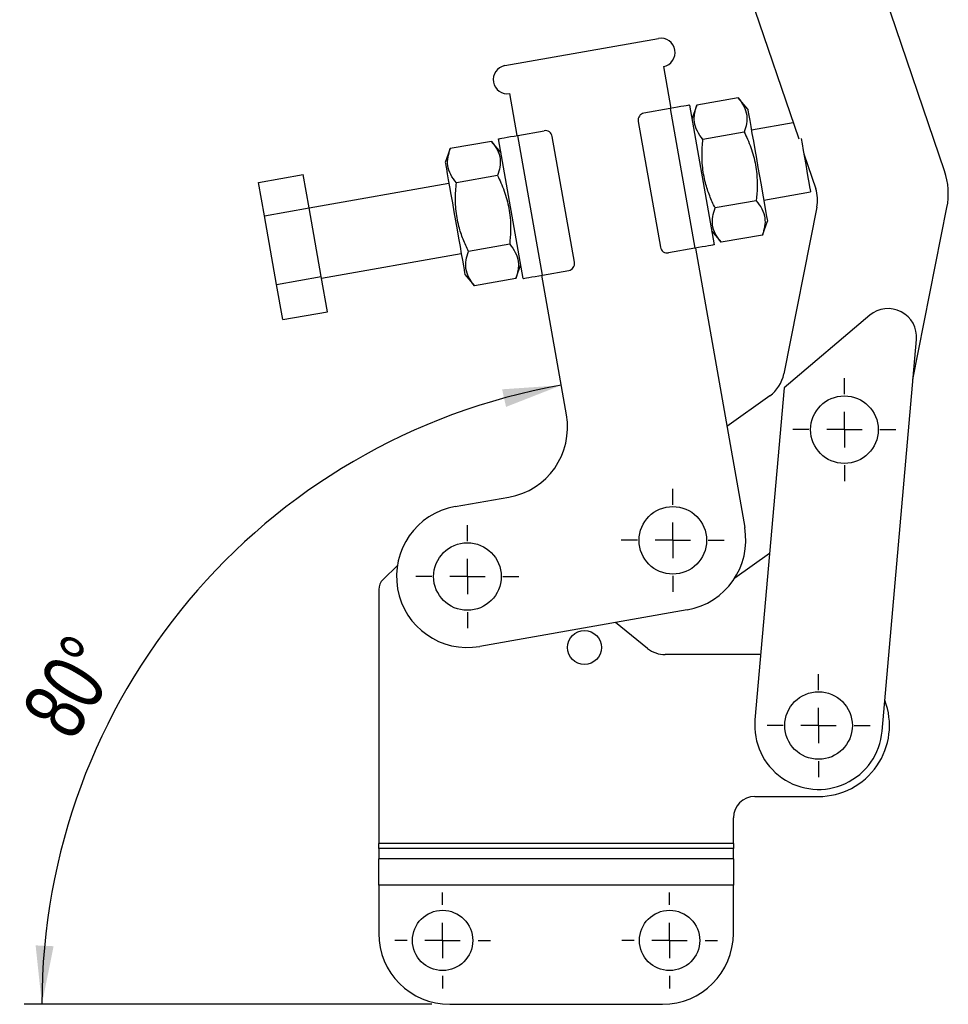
# Model space of a CAD drawing. Extents: x 31 to 353, y 15 to 293.
# Tile 4 of 16: x 197 to 249, y 44 to 99. Entities that reach past the tile are written whole.
import ezdxf

# ---------------------------------------------------------------- set-up
doc = ezdxf.new("R2010")
doc.units = 0
doc.layers.get('0').update_dxf_attribs({"linetype": 'CONTINUOUS'})
doc.styles.add('SLDTEXTSTYLE0', font='TXT', dxfattribs={"width": 0.75})
doc.dimstyles.new('SLDDIMSTYLE5', dxfattribs={"dimtxt": 3.5, "dimasz": 3.302, "dimexe": 0, "dimexo": 0.0625, "dimgap": 0.875, "dimtad": 1, "dimdec": 4, "dimlfac": 2.5, "dimzin": 12, "dimtxsty": 'SLDTEXTSTYLE0', "dimsah": 1, "dimcen": 0.09, "dimazin": 3, "dimtfac": 1, "dimtofl": 0, "dimtmove": 0, "dimatfit": 3, "dimtolj": 1, "dimtzin": 12})

# ---------------------------------------------------------------- blocks, each defined once
blk = doc.blocks.new('_D_9')
at = {"color": 179, "linetype": 'CONTINUOUS'}
blk.add_line((219.855, 43.904), (196.86, 43.904), dxfattribs=at)
blk.add_arc((233.297, 43.904), 35.438, 100, 180, dxfattribs=at)
for points in [[(227.144, 78.803), (223.811, 78.575), (224.033, 77.584)], [(197.86, 43.904), (198.52, 47.179), (197.506, 47.226)]]:
    blk.add_solid(points, dxfattribs=at)
at = {"color": 179, "linetype": 'CONTINUOUS', "insert": (196.608, 60.465, 0.04), "char_height": 3.5, "attachment_point": 1, "rotation": 58.6556, "style": 'SLDTEXTSTYLE0'}
blk.add_mtext('80°', dxfattribs=at)
blk = doc.blocks.new('SW_CENTERMARKSYMBOL_7')
at = {"color": 0, "linetype": 'CONTINUOUS'}
for p, q in [((0, 2), (0, 2.905)), ((0, 0), (0, 1)), ((-2, 0), (-2.905, 0)), ((0, 0), (-1, 0)), ((0, 0), (0, -1)), ((0, 0), (1, 0)), ((2, 0), (2.905, 0)), ((0, -2), (0, -2.905))]:
    blk.add_line(p, q, dxfattribs=at)
blk = doc.blocks.new('SW_CENTERMARKSYMBOL_8')
at = {"color": 0, "linetype": 'CONTINUOUS'}
for p, q in [((0, 2), (0, 2.905)), ((0, 0), (0, 1)), ((-2, 0), (-2.905, 0)), ((0, 0), (-1, 0)), ((0, 0), (0, -1)), ((0, 0), (1, 0)), ((2, 0), (2.905, 0)), ((0, -2), (0, -2.905))]:
    blk.add_line(p, q, dxfattribs=at)
blk = doc.blocks.new('SW_CENTERMARKSYMBOL_9')
at = {"color": 0, "linetype": 'CONTINUOUS'}
for p, q in [((0, 2), (0, 2.905)), ((0, 0), (0, 1)), ((-2, 0), (-2.905, 0)), ((0, 0), (-1, 0)), ((0, 0), (0, -1)), ((0, 0), (1, 0)), ((2, 0), (2.905, 0)), ((0, -2), (0, -2.905))]:
    blk.add_line(p, q, dxfattribs=at)
blk = doc.blocks.new('SW_CENTERMARKSYMBOL_10')
at = {"color": 0, "linetype": 'CONTINUOUS'}
for p, q in [((0, 2), (0, 2.905)), ((0, 0), (0, 1)), ((-2, 0), (-2.905, 0)), ((0, 0), (-1, 0)), ((0, 0), (0, -1)), ((0, 0), (1, 0)), ((2, 0), (2.905, 0)), ((0, -2), (0, -2.905))]:
    blk.add_line(p, q, dxfattribs=at)
blk = doc.blocks.new('SW_CENTERMARKSYMBOL_11')
at = {"color": 0, "linetype": 'CONTINUOUS'}
for p, q in [((0, 2), (0, 2.7)), ((0, 0), (0, 1)), ((-2, 0), (-2.7, 0)), ((0, 0), (-1, 0)), ((0, 0), (0, -1)), ((0, 0), (1, 0)), ((2, 0), (2.7, 0)), ((0, -2), (0, -2.7))]:
    blk.add_line(p, q, dxfattribs=at)
blk = doc.blocks.new('SW_CENTERMARKSYMBOL_12')
at = {"color": 0, "linetype": 'CONTINUOUS'}
for p, q in [((0, 2), (0, 2.7)), ((0, 0), (0, 1)), ((-2, 0), (-2.7, 0)), ((0, 0), (-1, 0)), ((0, 0), (0, -1)), ((0, 0), (1, 0)), ((2, 0), (2.7, 0)), ((0, -2), (0, -2.7))]:
    blk.add_line(p, q, dxfattribs=at)

msp = doc.modelspace()

# ---------------------------------------------------------------- linework, layer by layer
at = {"color": 7, "linetype": 'CONTINUOUS'}
for p, q in [((248.7592, 90.885464), (241.750801, 111.477412)), ((234.934758, 109.157593), (240.538432, 92.692984)), ((223.965989, 96.824409), (232.632297, 98.352514)), ((232.910134, 96.77682), (233.32689, 94.413281)), ((224.660582, 92.885176), (224.243826, 95.248715)), ((237.122246, 95.007346), (234.796417, 94.597239)), ((237.661089, 94.365178), (237.122246, 95.007346)), ((233.287498, 94.406335), (231.810286, 94.145862)), ((233.287498, 94.406335), (234.676683, 86.527873)), ((234.370786, 94.59735), (235.759971, 86.718887)), ((234.796417, 94.597239), (234.509704, 93.809501)), ((231.485822, 93.682481), (232.736089, 86.591865)), ((240.229865, 93.59961), (237.869467, 93.183408)), ((225.005871, 84.822648), (223.616685, 92.701111)), ((224.699974, 92.892123), (226.177185, 93.152596)), ((226.089159, 85.013662), (224.699974, 92.892123)), ((227.890835, 85.737517), (226.640568, 92.828132)), ((237.463116, 93.074177), (235.137287, 92.66407)), ((223.21676, 92.555434), (220.890931, 92.145328)), ((223.755604, 91.913263), (223.21676, 92.555434)), ((220.890931, 92.145328), (220.604219, 91.35759)), ((240.826558, 91.846416), (241.494229, 89.884681)), ((210.078657, 90.238396), (212.599766, 90.682937)), ((212.93188, 88.799427), (212.599766, 90.682937)), ((223.55763, 90.622265), (221.231801, 90.212158)), ((210.410772, 88.354887), (210.078657, 90.238396)), ((220.812597, 90.17582), (212.934134, 88.786636)), ((238.56406, 89.244176), (241.203345, 89.709554)), ((238.144855, 89.207838), (235.819026, 88.797734)), ((241.562765, 88.851676), (239.699423, 79.444704)), ((246.975128, 79.120668), (248.896273, 88.819454)), ((210.410772, 88.354887), (212.93188, 88.799427)), ((211.092437, 84.488971), (210.410772, 88.354887)), ((213.613545, 84.93351), (212.93188, 88.799427)), ((238.485725, 87.27467), (238.772438, 88.062407)), ((235.621053, 87.506733), (236.159896, 86.864565)), ((238.485725, 87.27467), (236.159896, 86.864565)), ((224.23937, 86.755926), (221.913541, 86.345821)), ((213.628728, 84.847405), (221.507189, 86.23659)), ((234.676683, 86.527873), (233.199471, 86.267401)), ((234.716075, 86.53482), (237.494446, 70.777896)), ((224.58024, 84.822759), (224.866952, 85.610495)), ((211.092437, 84.488971), (213.613545, 84.93351)), ((213.963097, 82.951104), (213.613545, 84.93351)), ((221.715567, 85.05482), (222.254411, 84.412652)), ((227.438952, 77.128253), (226.049767, 85.006716)), ((226.089159, 85.013662), (227.566371, 85.274134)), ((211.441989, 82.506565), (211.092437, 84.488971)), ((224.58024, 84.822759), (222.254411, 84.412652)), ((211.441989, 82.506565), (213.963097, 82.951104)), ((244.54677, 82.747508), (239.707211, 78.65862)), ((245.241802, 59.306634), (247.173289, 81.385892)), ((239.707211, 78.65862), (238.069194, 59.934091)), ((238.901851, 78.20716), (236.489075, 76.479639)), ((221.161106, 71.959593), (224.194314, 72.49443)), ((236.934739, 67.943487), (238.892476, 69.345206)), ((217.904057, 68.640464), (217.097648, 67.85594)), ((216.855498, 67.282527), (216.855498, 52.964477)), ((234.249808, 66.144072), (222.550292, 64.081132)), ((232.013125, 63.972463), (230.197362, 65.429516)), ((238.391668, 63.620363), (233.014498, 63.620363)), ((238.055498, 55.620363), (241.655498, 55.620363)), ((236.855498, 52.964477), (236.855498, 54.420363)), ((236.855498, 52.964477), (216.855498, 52.964477)), ((216.855498, 52.681635), (216.855498, 52.964477)), ((236.855498, 52.964477), (236.855498, 52.681635)), ((216.855498, 52.681635), (216.855498, 52.113868)), ((236.855498, 52.681635), (216.855498, 52.681635)), ((236.855498, 52.113868), (236.855498, 52.681635)), ((236.855498, 52.113868), (216.855498, 52.113868)), ((216.855498, 50.628943), (216.855498, 52.113868)), ((236.855498, 52.113868), (236.855498, 50.628943)), ((236.855498, 50.628943), (216.855498, 50.628943)), ((216.855498, 50.628943), (216.855498, 47.904233)), ((236.855498, 47.904233), (236.855498, 50.628943)), ((220.855498, 43.904232), (232.855498, 43.904232))]:
    msp.add_line(p, q, dxfattribs=at)
at = {"color": 7, "linetype": 'CONTINUOUS', "flags": 128}
for points in [[(234.370786, 94.59735), (234.349971, 94.593678), (234.288325, 94.582809), (234.188219, 94.565157), (234.053498, 94.541402), (233.88934, 94.512458), (233.702054, 94.479434), (233.498836, 94.443599), (233.287498, 94.406335)], [(237.661089, 94.365178), (237.668285, 94.324366), (237.689687, 94.202996), (237.724739, 94.004206), (237.772534, 93.733145), (237.831835, 93.396832), (237.901104, 93.003983), (237.97855, 92.564769), (238.062165, 92.090563), (238.149785, 91.593648), (238.239138, 91.086898), (238.327912, 90.583433), (238.413809, 90.096296), (238.4946, 89.6381), (238.568197, 89.220713), (238.632692, 88.854946), (238.686414, 88.550272), (238.727972, 88.314583), (238.756291, 88.15398), (238.770635, 88.072626), (238.772438, 88.062407)], [(223.616685, 92.701111), (223.6375, 92.70478), (223.699146, 92.715652), (223.799252, 92.733301), (223.933973, 92.757056), (224.098131, 92.786003), (224.285417, 92.819027), (224.488635, 92.854858), (224.699974, 92.892123)], [(240.673099, 92.716728), (240.725181, 92.421348), (240.792618, 92.038901), (240.86265, 91.641725), (240.932413, 91.246081), (240.99905, 90.86817), (241.05983, 90.523461), (241.112269, 90.226067), (241.154218, 89.988161)], [(220.604219, 91.35759), (220.611415, 91.316781), (220.632816, 91.195408), (220.667868, 90.996618), (220.715664, 90.725557), (220.774964, 90.389247), (220.844234, 89.996395), (220.92168, 89.557181), (221.005295, 89.082975), (221.092914, 88.586063), (221.182268, 88.079312), (221.271042, 87.575848), (221.356938, 87.08871), (221.43773, 86.630514), (221.511327, 86.213126), (221.575821, 85.847359), (221.629544, 85.542686), (221.671102, 85.306996), (221.69942, 85.146394), (221.713765, 85.065039), (221.715567, 85.05482)], [(241.154218, 89.988161), (241.18396, 89.819486), (241.200278, 89.72695), (241.203345, 89.709554)], [(235.759971, 86.718887), (235.739157, 86.715216), (235.677511, 86.704346), (235.577405, 86.686696), (235.442683, 86.66294), (235.278526, 86.633995), (235.091239, 86.600971), (234.888022, 86.565138), (234.676683, 86.527873)], [(225.005871, 84.822648), (225.026686, 84.826318), (225.088331, 84.837189), (225.188438, 84.854841), (225.323159, 84.878595), (225.487316, 84.90754), (225.674603, 84.940564), (225.87782, 84.976397), (226.089159, 85.013662)]]:
    msp.add_lwpolyline(points, dxfattribs=at)
at = {"color": 7, "linetype": 'CONTINUOUS'}
for centre, radius in [((243.113681, 76.301133), 1.905), ((233.437038, 70.062465), 1.905), ((221.855699, 68.020363), 1.905), ((228.455498, 64.020363), 0.96), ((241.655498, 59.620363), 1.905), ((220.455498, 47.504233), 1.7), ((233.255498, 47.504233), 1.7)]:
    msp.add_circle(centre, radius, dxfattribs=at)
for centre, radius, start, end in [((232.771216, 97.564667), 0.8, 280, 100), ((224.104907, 96.036563), 0.8, 100, 280), ((231.879745, 93.75194), 0.4, 100, 190), ((226.246645, 92.758673), 0.4, 10, 100), ((244.972509, 89.596678), 4, 348.7958307, 18.7958307), ((239.600883, 89.240287), 2, 348.7958307, 18.7958307), ((233.130012, 86.661325), 0.4, 190, 280), ((227.496912, 85.668057), 0.4, 280, 10), ((245.579377, 81.525328), 1.6, 355.000507, 130.1940748), ((237.737541, 79.833316), 2, 305.6022656, 348.7958307), ((223.499721, 76.433661), 4, 280, 10), ((221.855699, 68.020363), 4, 100, 280), ((233.555215, 70.083303), 4, 280, 10), ((217.655498, 67.282527), 0.8, 134.211843, 180), ((233.014497, 65.220363), 1.6, 231.2548086, 270), ((241.655498, 59.620363), 4, 270, 20.8424398), ((241.655498, 59.620363), 3.6, 175.000507, 355.000507), ((238.055498, 54.420363), 1.2, 90, 180), ((220.855498, 47.904233), 4, 180, 270), ((232.855498, 47.904233), 4, 270, 0)]:
    msp.add_arc(centre, radius, start, end, dxfattribs=at)
for points, knots in [([(237.122246, 95.007346), (237.23821, 94.854791), (237.472651, 94.546373), (237.625154, 94.055053), (237.616099, 93.558085), (237.514421, 93.236462), (237.463116, 93.074177)], [0, 0, 0, 0, 0.264605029, 0.534947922, 0.765343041, 1, 1, 1, 1]), ([(235.137287, 92.66407), (235.021323, 92.816625), (234.786882, 93.125044), (234.634378, 93.616359), (234.643434, 94.113331), (234.745112, 94.434954), (234.796417, 94.597239)], [0, 0, 0, 0, 0.264605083, 0.534947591, 0.765343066, 1, 1, 1, 1]), ([(237.463116, 93.074177), (237.526353, 92.94067), (237.732535, 92.505378), (238.01245, 91.727101), (238.179288, 90.811091), (238.209236, 89.963191), (238.166394, 89.460543), (238.144855, 89.207838)], [0, 0, 0, 0, 0.111257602, 0.362750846, 0.620315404, 0.809114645, 1, 1, 1, 1]), ([(223.21676, 92.555434), (223.332724, 92.40288), (223.567166, 92.094462), (223.719669, 91.603141), (223.710613, 91.106174), (223.608935, 90.784551), (223.55763, 90.622265)], [0, 0, 0, 0, 0.264605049, 0.534947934, 0.765343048, 1, 1, 1, 1]), ([(235.819026, 88.797734), (235.713386, 89.02549), (235.501127, 89.483117), (235.24143, 90.281882), (235.082413, 91.201615), (235.077863, 92.028935), (235.123526, 92.516988), (235.137287, 92.66407)], [0, 0, 0, 0, 0.188964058, 0.37968235, 0.630819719, 0.888742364, 1, 1, 1, 1]), ([(221.231801, 90.212158), (221.115838, 90.364714), (220.881396, 90.673132), (220.728892, 91.164447), (220.737949, 91.66142), (220.839627, 91.983043), (220.890931, 92.145328)], [0, 0, 0, 0, 0.264605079, 0.534947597, 0.765343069, 1, 1, 1, 1]), ([(223.55763, 90.622265), (223.620867, 90.488758), (223.827047, 90.053465), (224.106965, 89.275188), (224.273802, 88.359179), (224.303751, 87.511279), (224.260909, 87.008631), (224.23937, 86.755926)], [0, 0, 0, 0, 0.111258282, 0.36275082, 0.620315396, 0.809114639, 1, 1, 1, 1]), ([(221.913541, 86.345821), (221.807901, 86.573578), (221.595642, 87.031204), (221.335944, 87.82997), (221.176928, 88.749703), (221.172378, 89.577024), (221.21804, 90.065077), (221.231801, 90.212158)], [0, 0, 0, 0, 0.188964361, 0.379682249, 0.630819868, 0.88874241, 1, 1, 1, 1]), ([(238.144855, 89.207838), (238.260819, 89.055284), (238.495261, 88.746868), (238.647764, 88.255548), (238.638708, 87.758579), (238.53703, 87.436955), (238.485725, 87.27467)], [0, 0, 0, 0, 0.264604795, 0.534947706, 0.765343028, 1, 1, 1, 1]), ([(236.159896, 86.864565), (236.043932, 87.017119), (235.809491, 87.325536), (235.656988, 87.816854), (235.666043, 88.313826), (235.767721, 88.635449), (235.819026, 88.797734)], [0, 0, 0, 0, 0.264604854, 0.534947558, 0.765343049, 1, 1, 1, 1]), ([(224.23937, 86.755926), (224.355333, 86.603372), (224.589775, 86.294955), (224.742278, 85.803637), (224.733223, 85.306665), (224.631544, 84.985043), (224.58024, 84.822759)], [0, 0, 0, 0, 0.264604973, 0.534947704, 0.765343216, 1, 1, 1, 1]), ([(222.254411, 84.412652), (222.138447, 84.565206), (221.904005, 84.873623), (221.751502, 85.364943), (221.760558, 85.861913), (221.862236, 86.183536), (221.913541, 86.345821)], [0, 0, 0, 0, 0.264604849, 0.534947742, 0.765343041, 1, 1, 1, 1])]:
    msp.add_open_spline(points, degree=3, knots=knots, dxfattribs=at)

# ---------------------------------------------------------------- block references
at = {"color": 179, "linetype": 'CONTINUOUS'}
for name, p in [('SW_CENTERMARKSYMBOL_8', (243.113681, 76.301133)), ('SW_CENTERMARKSYMBOL_9', (233.437038, 70.062465)), ('SW_CENTERMARKSYMBOL_10', (221.855699, 68.020363)), ('SW_CENTERMARKSYMBOL_7', (241.655498, 59.620363)), ('SW_CENTERMARKSYMBOL_11', (220.455498, 47.504233)), ('SW_CENTERMARKSYMBOL_12', (233.255498, 47.504233))]:
    msp.add_blockref(name, p, dxfattribs=at)

# ---------------------------------------------------------------- dimensions: what is measured, and where the dimension line sits
dim = msp.add_angular_dim_2l(base=(206.150487, 66.683066), line1=((220.855498, 43.904233), (232.855498, 43.904233)), line2=((224.243826, 95.248716), (227.438952, 77.128254)), dimstyle='SLDDIMSTYLE5', dxfattribs=at)
dim.commit()
dim.dimension.update_dxf_attribs({"geometry": '_D_9', "text_midpoint": (203.031576, 62.338196), "dimtype": 162})

doc.saveas('drawing.dxf')
